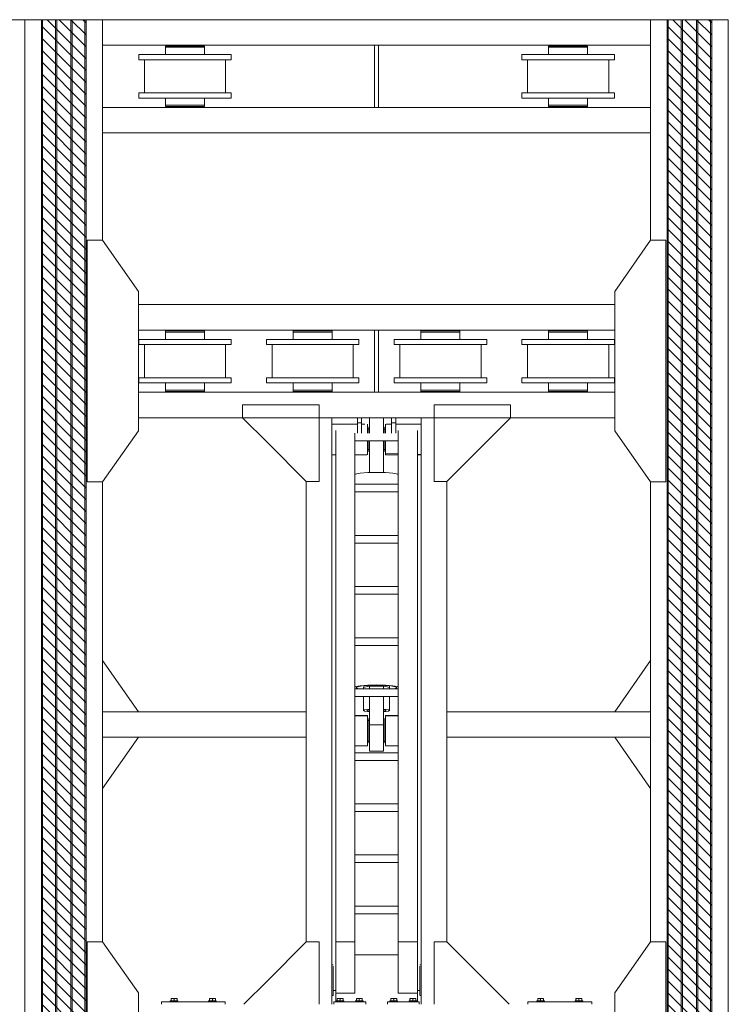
# Model space of a CAD drawing. Header units: millimetres. Extents: x 11264 to 19674, y -752784 to -746844.
# Tile 54 of 56: x 18666 to 19094, y -748129 to -747536. Entities that reach past the tile are written whole.
import ezdxf
from ezdxf.enums import TextEntityAlignment as Align

# ---------------------------------------------------------------- set-up
doc = ezdxf.new("R2010")
doc.units = ezdxf.units.MM
doc.header["$MEASUREMENT"] = 0
doc.linetypes.add('DGN Style 1', pattern=[238.072395, 0.396127, -237.676268])
doc.linetypes.add('DGN Style 6', pattern=[753.433768, 0.396127, -158.450845, 277.288979, -158.450845, 0.396127, -158.450845])
for name, color, linetype, lineweight in [('Main Cradle', 7, 'Continuous', 0), ('Main Cradle Blocks', 7, 'Continuous', 0), ('Main Cradle Hydraulic Arm Support', 7, 'Continuous', 0)]:
    doc.layers.add(name, color=color, linetype=linetype, lineweight=lineweight)
doc.styles.add('Style-ENGINEERING', font='ENGINEERING.shx')
doc.styles.add('Style-ENGINEERING_0', font='ENGINEERING.shx')
doc.dimstyles.new('MetricMM', dxfattribs={"dimtxt": 3, "dimasz": 3, "dimexe": 1.5, "dimexo": 1.5, "dimgap": 1.5, "dimtad": 1, "dimdec": 0, "dimzin": 7, "dimtxsty": 'Style-ENGINEERING_0', "dimcen": 0.09, "dimclrd": 1, "dimclre": 1, "dimclrt": 7, "dimadec": 0, "dimazin": 3, "dimtfac": 1, "dimtdec": 0, "dimtofl": 0, "dimtmove": 0, "dimatfit": 3, "dimfxl": 1, "dimtzin": 7, "dimlwd": -1, "dimlwe": 0, "dimarcsym": 0})

# ---------------------------------------------------------------- blocks, each defined once
blk = doc.blocks.new('*D92')
at = {"color": 1, "linetype": 'Continuous', "lineweight": 0, "transparency": 16777216}
for p, q in [((3637.57, 2278.47), (3718.44, 2278.47)), ((3637.57, 1021.15), (3718.44, 1021.15))]:
    blk.add_line(p, q, dxfattribs=at)
at = {"color": 1, "linetype": 'Continuous', "transparency": 16777216}
blk.add_line((3710.94, 1021.15), (3710.94, 2278.47), dxfattribs=at)
at = {"color": 1, "linetype": 'Continuous', "lineweight": 0, "transparency": 16777216, "extrusion": (0, 0, -1)}
blk.add_solid([(-3704.69, 2253.47), (-3710.94, 2278.47), (-3717.19, 2253.47)], dxfattribs=at)
at = {"color": 1, "linetype": 'Continuous', "lineweight": 0, "transparency": 16777216}
blk.add_solid([(3717.19, 1046.15), (3710.94, 1021.15), (3704.69, 1046.15)], dxfattribs=at)
at = {"layer": 'Defpoints', "color": 7, "linetype": 'Continuous', "lineweight": 0, "transparency": 16777216}
for p in [(3625.07, 2278.47), (3710.94, 2278.47), (3710.94, 1649.81), (3625.07, 1021.15)]:
    blk.add_point(p, dxfattribs=at)
at = {"color": 7, "linetype": 'Continuous', "lineweight": 0, "transparency": 16777216, "style": 'Style-ENGINEERING'}
blk.add_text('8 160', height=25, rotation=90, dxfattribs=at).set_placement((3685.94, 1596.96), align=Align.MIDDLE_LEFT)
blk = doc.blocks.new('*U104')
at = {"layer": 'Main Cradle', "color": 7, "linetype": 'Continuous', "lineweight": 0}
for p, q in [((-74.9, 1122.6), (-174.9, 1122.6)), ((59.1, 1122.6), (-58.9, 1122.6)), ((175.1, 1122.6), (75.1, 1122.6)), ((-932.6, -28), (-1072.5, 172)), ((932.6, -28), (1072.6, 172)), ((-1072.6, -328), (-932.6, -128)), ((1072.6, -328), (932.6, -128))]:
    blk.add_line(p, q, dxfattribs=at)
at = {"layer": 'Main Cradle Hydraulic Arm Support', "color": 7, "linetype": 'Continuous', "lineweight": 0, "ltscale": 0.154083}
for p, q in [((525.1, 1172.6), (427.5, 1172.6)), ((427.5, -1081), (519.1, -1172.6))]:
    blk.add_line(p, q, dxfattribs=at)
at = {"layer": 'Main Cradle Hydraulic Arm Support', "color": 7, "linetype": 'Continuous', "lineweight": 0}
for p, q in [((-174.9, -1172.6), (-174.9, 1122.6)), ((-74.9, 1102.6), (-74.9, 1122.6)), ((-58.9, 1122.6), (-74.9, 1122.6)), ((-58.9, 1122.6), (-58.9, 1102.6)), ((59.1, 1122.6), (59.1, 1102.6)), ((59.1, 1122.6), (75.1, 1122.6)), ((75.1, 1102.6), (75.1, 1122.6)), ((175.1, -1172.6), (175.1, 1122.6)), ((-74.9, 1097.6), (-174.9, 1097.6)), ((-74.9, 1061.9), (-74.9, 1102.6)), ((-74.9, 1102.6), (-58.9, 1102.6)), ((-58.9, 1102.6), (-58.9, 1061.9)), ((-37.7, 1097.6), (-58.9, 1097.6)), ((-35, 1097.6), (-35.5, 1097.6)), ((-35, 1097.6), (-35, 1093.1)), ((-27.5, 1085), (-30, 1085)), ((30, 1085), (27.5, 1085)), ((35, 1093.1), (35, 1097.6)), ((35, 1097.6), (35.9, 1097.6)), ((45.8, 1097.6), (59.1, 1097.6)), ((75.1, 1102.6), (59.1, 1102.6)), ((59.1, 1102.6), (59.1, 1061.9)), ((75.1, 1061.9), (75.1, 1102.6)), ((75.1, 1097.6), (175.1, 1097.6)), ((-160, -927.7), (-160, 1072.6)), ((-85, -927.7), (-85, 1072.6)), ((-30, 1077.6), (-35, 1077.6)), ((-35, 1077.6), (-30, 1077.6)), ((35, 1077.6), (30, 1077.6)), ((30, 1077.6), (35, 1077.6)), ((30, 1077.6), (35, 1077.6)), ((85.1, 1031.9), (85.1, 1061.9)), ((160.1, -927.7), (160.1, 1072.6)), ((85.1, 1031.9), (-85, 1031.9)), ((85.1, 1031.9), (85.1, -927.7)), ((-160, 979), (-174.9, 978.6)), ((-174.9, 977.6), (-160, 977.6)), ((-160, 982.2), (-160, 982.2)), ((-35, 997.7), (-30, 997.7)), ((-30, 997.7), (-35, 997.7)), ((-30, 997.7), (-35, 997.7)), ((-35, 997.7), (-30, 997.7)), ((-35, 997.6), (-30, 997.6)), ((-27.5, 990.3), (-30, 990.3)), ((30, 990.3), (27.5, 990.3)), ((30, 997.7), (35, 997.7)), ((35, 997.7), (30, 997.7)), ((30, 997.7), (35, 997.7)), ((30, 997.6), (35, 997.6)), ((85.1, 977.6), (37.6, 977.6)), ((160.1, 982.2), (160.1, 982.2)), ((175.1, 977.6), (160.1, 977.6)), ((27.5, 908.6), (-27.5, 908.6)), ((83.2, 901.9), (85.1, 900.7)), ((-274.9, 872.6), (-274.9, -28)), ((85.1, 861.9), (-85, 861.9)), ((275.1, 872.6), (275.1, -28)), ((-85, 831.9), (85.1, 831.9)), ((-85, 661.9), (85.1, 661.9)), ((85.1, 631.9), (-85, 631.9)), ((-85, 461.9), (85.1, 461.9)), ((85.1, 431.9), (-85, 431.9)), ((-85, 261.9), (85.1, 261.9)), ((85.1, 231.9), (-85, 231.9)), ((-85, 61.9), (85.1, 61.9)), ((-51, 66.4), (-51, 61.9)), ((-50, 73.8), (-50, 67)), ((-27.5, 72.6), (-27.5, 61.9)), ((-27.5, 72.6), (27.5, 72.6)), ((27.5, 61.9), (27.5, 72.6)), ((50, 67), (50, 73.8)), ((51, 61.9), (51, 66.4)), ((80, 66.4), (80, 66.4)), ((85.1, 31.9), (-85, 31.9)), ((-51, 31.9), (-51, -23)), ((-27.5, 31.9), (-27.5, -78.9)), ((27.5, -78.9), (27.5, 31.9)), ((51, -23), (51, 31.9)), ((-1072.6, -28), (-274.9, -28)), ((-274.9, -28), (-274.9, -128)), ((427.5, -28), (275.1, -28)), ((275.1, -28), (275.1, -128)), ((1072.6, -28), (427.5, -28)), ((-85, -42.8), (-34.9, -42.9)), ((-34.9, -44.4), (-35, -44.4)), ((-34.9, -42.9), (-34.9, -44.4)), ((-30, -54.7), (-27.5, -54.7)), ((27.5, -54.7), (30, -54.7)), ((30, -62.4), (35, -62.4)), ((35, -42.9), (85.1, -42.9)), ((27.5, -78.9), (-27.5, -78.9)), ((27.5, -109.6), (27.5, -78.9)), ((-1072.6, -128), (-274.9, -128)), ((-274.9, -128), (-274.9, -928.6)), ((-274.9, -128), (-274.9, -128)), ((-30, -142.4), (-34.9, -142.4)), ((-27.5, -150), (-30, -150)), ((30, -150), (27.5, -150)), ((35, -142.4), (30, -142.4)), ((427.5, -128), (275.1, -128)), ((275.1, -128), (275.1, -928.6)), ((275.1, -128), (275.1, -128)), ((1072.6, -128), (427.5, -128)), ((-85, -188.1), (85.1, -188.1)), ((85.1, -218.1), (-85, -218.1)), ((-85, -388.1), (85.1, -388.1)), ((85.1, -418.1), (-85, -418.1)), ((-85, -588.1), (85.1, -588.1)), ((85.1, -618.1), (-85, -618.1)), ((-85, -788.1), (85.1, -788.1)), ((85.1, -818.1), (-85, -818.1)), ((-160, -874.9), (-160, -874.9)), ((160.1, -874.9), (160.1, -874.9)), ((-160, -1128.8), (-160, -927.7)), ((-160, -927.7), (-85, -927.7)), ((-85, -1128.8), (-85, -927.7)), ((85.1, -927.7), (85.1, -1128.8)), ((160.1, -927.7), (85.1, -927.7)), ((160.1, -927.7), (160.1, -1128.8)), ((-85, -978.8), (85.1, -978.8)), ((-174.9, -1018.8), (-170.7, -1018.8)), ((-170.7, -1018.8), (-169.7, -1018.8)), ((-169.7, -1018.8), (-169.6, -1018.8)), ((169.7, -1018.8), (169.8, -1018.8)), ((169.8, -1018.8), (170.8, -1018.8)), ((170.8, -1018.8), (175.1, -1018.8)), ((160.1, -1040.5), (160.1, -1078.8)), ((160.1, -1106.4), (160.1, -1106.4)), ((-170.1, -1138.8), (-174.9, -1138.8)), ((-160, -1118.6), (-169.6, -1118.6)), ((-160, -1118.6), (-169.6, -1118.6)), ((-169.6, -1118.8), (-160, -1118.8)), ((-160, -1128.8), (-85, -1128.8)), ((85.1, -1128.8), (160.1, -1128.8)), ((169.7, -1118.7), (160.1, -1118.7)), ((160.1, -1118.8), (169.7, -1118.8)), ((175.1, -1138.8), (170.2, -1138.8))]:
    blk.add_line(p, q, dxfattribs=at)
at = {"layer": 'Main Cradle Hydraulic Arm Support', "color": 7, "linetype": 'Continuous', "lineweight": 0, "ltscale": 0.154083, "extrusion": (0, 0, -1), "flags": 128}
for points in [[(524.9, 1172.6), (224.9, 1172.6), (224.9, 872.6), (274.9, 872.6), (524.9, 1122.6), (524.9, 1172.6)], [(-427.5, 1172.6), (-225.1, 1172.6), (-225.1, 872.6), (-275.1, 872.6), (-427.5, 1025.1)], [(-427.5, 1025.1), (-525.1, 1122.6), (-525.1, 1172.6)], [(224.9, -1172.6), (224.9, -928.6), (274.9, -928.6), (518.9, -1172.6)], [(-225.1, -1172.6), (-225.1, -928.6), (-275.1, -928.6), (-427.5, -1081)]]:
    blk.add_lwpolyline(points, dxfattribs=at)
at = {"layer": 'Main Cradle Hydraulic Arm Support', "color": 7, "linetype": 'Continuous', "lineweight": 0, "extrusion": (0, 0, -1), "flags": 128}
for points in [[(27.5, 1122.6), (27.5, 1108.5), (27.5, 1081.9), (27.5, 1061.9)], [(-27.5, 1122.6), (-27.5, 1108.5), (-27.5, 1081.9), (-27.5, 1061.9)], [(35, 1093.1), (35, 1080.1), (35, 1061.9)], [(30, 1061.9), (30, 1062.9), (30, 1076.6), (30, 1084.4), (30, 1085), (30, 1085)], [(-30, 1061.9), (-30, 1062.9), (-30, 1076.6), (-30, 1084.4), (-30, 1085), (-30, 1085)], [(-35, 1061.9), (-35, 1080.1), (-35, 1093.1)], [(-75.1, 1097.6), (-75.1, 1097.6), (-75.1, 1097.6)], [(35, 1031.9), (35, 1014.7), (35, 995.2), (35, 982.2), (85, 980.9)], [(30, 990.3), (30, 996.8), (30, 1009.6), (30, 1026.6), (30, 1031.9)], [(27.5, 1031.9), (27.5, 908.6), (27.5, 908)], [(-27.5, 1031.9), (-27.5, 908.6), (-27.5, 908)], [(-30, 990.3), (-30, 996.8), (-30, 1009.6), (-30, 1026.6), (-30, 1031.9)], [(-35.6, 977.6), (-35, 977.6), (-35, 982.2), (-35, 995.2), (-35, 1014.7), (-35, 1031.9)], [(85, 977.6), (35, 977.6), (35, 982.2), (85, 980.9)], [(-83.2, 901.9), (-63.7, 905.4), (-34.5, 907.8), (0, 908.6), (34.4, 907.8), (63.6, 905.4), (83.1, 901.9), (85, 900.7)], [(27.5, 908), (0, 908.6), (-27.5, 908)], [(-85.1, 69.5), (-83.2, 70.6), (-63.7, 74.1), (-34.5, 76.5), (0, 77.3), (34.4, 76.5), (63.6, 74.1), (83.1, 70.6), (85, 69.5)], [(85, 63.4), (83.1, 62.2), (81.4, 61.9)], [(-80, 66.4), (-74, 70.1), (-56.6, 73.3), (-30.7, 75.4), (0, 76.1), (30.6, 75.4), (56.5, 73.3), (73.9, 70.1), (80, 66.4), (80, 66.4)], [(80, 66.4), (73.9, 62.7), (69.6, 61.9)], [(27.5, 71.5), (36, 70.8), (47.1, 68.8), (51, 66.4), (51, 66.4)], [(-51, 66.4), (-47.2, 68.8), (-36.1, 70.8), (-27.5, 71.5)], [(-69.7, 61.9), (-74, 62.7), (-80, 66.4)], [(-81.5, 61.9), (-83.2, 62.2), (-85.1, 63.4)], [(274.9, -28.4), (274.9, -28), (274.9, -28)], [(27.5, -17.9), (36, -18.6), (47.1, -20.6), (51, -23), (47.1, -25.3), (36, -27.3), (27.5, -28)], [(38, -23), (35.1, -21.2), (27.5, -19.8)], [(27.5, -26.1), (35.1, -24.7), (38, -23)], [(-51, -23), (-47.2, -20.6), (-36.1, -18.6), (-27.5, -17.9)], [(-27.5, -19.8), (-35.2, -21.2), (-38, -23), (-35.2, -24.7), (-27.5, -26.1)], [(-27.5, -28), (-36.1, -27.3), (-47.2, -25.3), (-51, -23)], [(-275.1, -28), (-275.1, -28), (-275.1, -28.4)], [(85, -43.4), (34.9, -44.4), (34.9, -50.4), (34.9, -54.7), (34.9, -72.3), (34.9, -94.4), (34.9, -117.8), (34.9, -138.8), (34.9, -154.3), (34.9, -161.8), (85, -161.9)], [(30, -150), (30, -144.3), (30, -132.1), (30, -115.4), (30, -96.8), (30, -78.9), (30, -64.7), (30, -56.2), (30, -54.7)], [(-30, -150), (-30, -144.3), (-30, -132.1), (-30, -115.4), (-30, -96.8), (-30, -78.9), (-30, -64.7), (-30, -56.2), (-30, -54.7)], [(-35.1, -44.4), (-35, -44.4), (-35, -42.9)], [(-85.1, -161.8), (-35, -161.8), (-35, -154.3), (-35, -138.8), (-35, -117.8), (-35, -94.4), (-35, -72.3), (-35, -54.7), (-35, -44.4), (-85.1, -43.4)], [(-27.5, -109.6), (-27.5, -139.2), (-27.5, -163.3), (-27.5, -178.4), (-27.5, -182.2), (27.5, -182.2), (27.5, -178.4), (27.5, -163.3), (27.5, -139.2), (27.5, -109.6), (27.5, -78.9)], [(169.6, -1023.3), (169.6, -1036.3), (169.6, -1055.8), (169.6, -1078.8), (169.6, -1101.7), (169.6, -1121.2), (169.6, -1134.2), (169.6, -1138.8), (169.7, -1138.8)], [(-169.8, -1138.8), (-169.7, -1138.8), (-169.7, -1134.2), (-169.7, -1121.2), (-169.7, -1101.7), (-169.7, -1078.8), (-169.7, -1055.8), (-169.7, -1036.3), (-169.7, -1023.3)], [(160, -1162.6), (160, -1149.5), (160, -1128.8)], [(-160.1, -1128.8), (-160.1, -1149.5), (-160.1, -1162.6)]]:
    blk.add_lwpolyline(points, dxfattribs=at)
blk = doc.blocks.new('*U58')
at = {"linetype": 'DGN Style 6', "lineweight": 0}
h = blk.add_hatch(dxfattribs=at)
h.set_pattern_fill('HATCH', color=5, style=0, pattern_type=2)
h.set_pattern_definition([(135, (3188.25, 1050.6825), (3.595457, 3.595457), [])])
h.paths.add_polyline_path([(3210.6, 1021.15), (3210.6, 2278.47), (3237.56, 2278.47), (3237.56, 1021.15)])
h = blk.add_hatch(dxfattribs=at)
h.set_pattern_fill('HATCH', color=5, style=0, pattern_type=2)
h.set_pattern_definition([(135, (3565.7536, 1050.6825), (3.595457, 3.595457), [])])
h.paths.add_polyline_path([(3588.1, 1021.15), (3588.1, 2278.47), (3615.07, 2278.47), (3615.07, 1021.15)])
at = {"color": 5, "linetype": 'Continuous', "lineweight": 0, "flags": 128}
for points in [[(3210.6, 1021.15), (3210.6, 2278.47), (3237.56, 2278.47), (3237.56, 1021.15), (3210.6, 1021.15)], [(3588.1, 1021.15), (3588.1, 2278.47), (3615.07, 2278.47), (3615.07, 1021.15), (3588.1, 1021.15)]]:
    blk.add_lwpolyline(points, close=True, dxfattribs=at)
at = {"layer": 'Main Cradle', "color": 7, "linetype": 'Continuous', "lineweight": 0}
for p, q in [((3185.19, 2278.47), (3200.6, 2278.47)), ((3210.6, 2278.47), (3200.6, 2278.47)), ((3200.6, 2278.47), (3200.6, 1021.15)), ((3210.6, 2278.47), (3210.6, 1021.15)), ((3210.6, 2278.47), (3211.31, 2278.47)), ((3211.31, 2278.47), (3211.31, 1021.15)), ((3219.07, 2278.47), (3211.31, 2278.47)), ((3219.07, 2278.47), (3219.07, 1021.15)), ((3219.07, 2278.47), (3219.84, 2278.47)), ((3219.84, 2278.47), (3219.84, 1021.15)), ((3228.32, 2278.47), (3219.84, 2278.47)), ((3228.32, 2278.47), (3228.32, 1021.15)), ((3228.32, 2278.47), (3229.09, 2278.47)), ((3229.09, 2278.47), (3229.09, 1021.15)), ((3236.85, 2278.47), (3229.09, 2278.47)), ((3236.85, 2278.47), (3236.85, 1021.15)), ((3236.85, 2278.47), (3237.56, 2278.47)), ((3237.56, 2278.47), (3237.56, 1021.15)), ((3247.56, 2278.47), (3237.56, 2278.47)), ((3247.56, 2278.47), (3247.56, 2145.46)), ((3578.1, 2278.47), (3247.56, 2278.47)), ((3578.1, 2278.47), (3578.1, 2145.46)), ((3578.1, 2278.47), (3588.1, 2278.47)), ((3588.1, 2278.47), (3588.1, 1021.15)), ((3588.81, 2278.47), (3588.1, 2278.47)), ((3588.81, 2278.47), (3588.81, 1021.15)), ((3588.81, 2278.47), (3596.58, 2278.47)), ((3596.58, 2278.47), (3596.58, 1021.15)), ((3597.35, 2278.47), (3596.58, 2278.47)), ((3597.35, 2278.47), (3597.35, 1021.15)), ((3597.35, 2278.47), (3605.82, 2278.47)), ((3605.82, 2278.47), (3605.82, 1021.15)), ((3606.59, 2278.47), (3605.82, 2278.47)), ((3606.59, 2278.47), (3606.59, 1021.15)), ((3606.59, 2278.47), (3614.36, 2278.47)), ((3614.36, 2278.47), (3614.36, 1021.15)), ((3615.07, 2278.47), (3614.36, 2278.47)), ((3615.07, 2278.47), (3615.07, 1021.15)), ((3615.07, 2278.47), (3625.07, 2278.47)), ((3625.07, 2278.47), (3625.07, 1021.15)), ((3411.6, 2263.06), (3247.56, 2263.06)), ((3309.01, 2262.6), (3285.53, 2262.6)), ((3291.11, 2262.6), (3285.53, 2262.6)), ((3285.53, 2262.6), (3285.53, 2261.83)), ((3309.01, 2261.83), (3285.53, 2261.83)), ((3309.01, 2261.83), (3285.53, 2261.83)), ((3285.53, 2261.83), (3285.53, 2257.44)), ((3291.11, 2263.06), (3291.11, 2262.6)), ((3291.11, 2262.6), (3291.11, 2262.6)), ((3291.11, 2262.6), (3303.43, 2262.6)), ((3303.43, 2262.6), (3303.43, 2263.06)), ((3309.01, 2262.6), (3303.43, 2262.6)), ((3309.01, 2261.83), (3309.01, 2262.6)), ((3309.01, 2261.83), (3309.01, 2261.83)), ((3309.01, 2257.44), (3309.01, 2261.83)), ((3578.1, 2263.06), (3414.07, 2263.06)), ((3540.14, 2262.6), (3516.65, 2262.6)), ((3522.23, 2262.6), (3516.65, 2262.6)), ((3516.65, 2262.6), (3516.65, 2261.83)), ((3540.14, 2261.83), (3516.65, 2261.83)), ((3540.14, 2261.83), (3516.65, 2261.83)), ((3516.65, 2261.83), (3516.65, 2257.44)), ((3522.23, 2263.06), (3522.23, 2262.6)), ((3522.23, 2262.6), (3522.23, 2262.6)), ((3522.23, 2262.6), (3534.56, 2262.6)), ((3534.56, 2262.6), (3534.56, 2263.06)), ((3540.14, 2262.6), (3534.56, 2262.6)), ((3540.14, 2261.83), (3540.14, 2262.6)), ((3540.14, 2261.83), (3540.14, 2261.83)), ((3540.14, 2257.44), (3540.14, 2261.83)), ((3285.53, 2257.44), (3269.35, 2257.44)), ((3269.35, 2257.44), (3269.35, 2254.36)), ((3325.19, 2257.44), (3269.35, 2257.44)), ((3285.53, 2257.44), (3285.53, 2257.44)), ((3285.53, 2257.44), (3309.01, 2257.44)), ((3325.19, 2257.44), (3309.01, 2257.44)), ((3325.19, 2254.36), (3325.19, 2257.44)), ((3516.65, 2257.44), (3500.48, 2257.44)), ((3500.48, 2257.44), (3500.48, 2254.36)), ((3556.32, 2257.44), (3500.48, 2257.44)), ((3516.65, 2257.44), (3516.65, 2257.44)), ((3516.65, 2257.44), (3540.14, 2257.44)), ((3556.32, 2257.44), (3540.14, 2257.44)), ((3556.32, 2254.36), (3556.32, 2257.44)), ((3325.19, 2254.36), (3269.35, 2254.36)), ((3285.53, 2254.36), (3272.77, 2254.36)), ((3272.77, 2254.36), (3272.77, 2234.33)), ((3321.77, 2254.36), (3272.77, 2254.36)), ((3277.39, 2254.36), (3285.53, 2254.36)), ((3277.39, 2254.36), (3317.15, 2254.36)), ((3321.77, 2254.36), (3309.01, 2254.36)), ((3309.01, 2254.36), (3317.15, 2254.36)), ((3321.77, 2234.33), (3321.77, 2254.36)), ((3556.32, 2254.36), (3500.48, 2254.36)), ((3516.65, 2254.36), (3503.9, 2254.36)), ((3503.9, 2254.36), (3503.9, 2234.33)), ((3552.9, 2254.36), (3503.9, 2254.36)), ((3508.52, 2254.36), (3516.65, 2254.36)), ((3508.52, 2254.36), (3548.27, 2254.36)), ((3552.9, 2254.36), (3540.14, 2254.36)), ((3540.14, 2254.36), (3548.27, 2254.36)), ((3552.9, 2234.33), (3552.9, 2254.36)), ((3272.77, 2234.33), (3269.35, 2234.33)), ((3269.35, 2234.33), (3269.35, 2231.24)), ((3325.19, 2234.33), (3269.35, 2234.33)), ((3325.19, 2234.33), (3321.77, 2234.33)), ((3325.19, 2231.24), (3325.19, 2234.33)), ((3503.9, 2234.33), (3500.48, 2234.33)), ((3500.48, 2234.33), (3500.48, 2231.24)), ((3556.32, 2234.33), (3500.48, 2234.33)), ((3556.32, 2234.33), (3552.9, 2234.33)), ((3556.32, 2231.24), (3556.32, 2234.33)), ((3325.19, 2231.24), (3269.35, 2231.24)), ((3285.53, 2231.24), (3285.53, 2226.85)), ((3309.01, 2226.85), (3285.53, 2226.85)), ((3285.53, 2226.85), (3285.53, 2226.85)), ((3285.53, 2226.85), (3285.53, 2226.08)), ((3309.01, 2226.85), (3285.53, 2226.85)), ((3309.01, 2226.08), (3285.53, 2226.08)), ((3291.11, 2226.08), (3291.11, 2225.62)), ((3303.43, 2225.62), (3303.43, 2226.08)), ((3304.59, 2226.85), (3304.59, 2226.85)), ((3309.01, 2226.85), (3309.01, 2231.24)), ((3309.01, 2226.08), (3309.01, 2226.85)), ((3556.32, 2231.24), (3500.48, 2231.24)), ((3516.65, 2231.24), (3516.65, 2226.85)), ((3540.14, 2226.85), (3516.65, 2226.85)), ((3516.65, 2226.85), (3516.65, 2226.85)), ((3516.65, 2226.85), (3516.65, 2226.08)), ((3540.14, 2226.85), (3516.65, 2226.85)), ((3540.14, 2226.08), (3516.65, 2226.08)), ((3522.23, 2226.08), (3522.23, 2225.62)), ((3534.56, 2225.62), (3534.56, 2226.08)), ((3535.72, 2226.85), (3535.72, 2226.85)), ((3540.14, 2226.85), (3540.14, 2231.24)), ((3540.14, 2226.08), (3540.14, 2226.85)), ((3411.6, 2225.62), (3247.56, 2225.62)), ((3578.1, 2225.62), (3414.07, 2225.62)), ((3578.1, 2210.21), (3247.56, 2210.21)), ((3556.53, 2106.79), (3269.14, 2106.79)), ((3411.6, 2091.38), (3269.14, 2091.38)), ((3309.01, 2090.91), (3285.53, 2090.91)), ((3291.11, 2090.91), (3285.53, 2090.91)), ((3285.53, 2090.91), (3285.53, 2090.14)), ((3309.01, 2090.14), (3285.53, 2090.14)), ((3309.01, 2090.14), (3285.53, 2090.14)), ((3285.53, 2090.14), (3285.53, 2085.75)), ((3291.11, 2091.38), (3291.11, 2090.91)), ((3291.11, 2090.91), (3291.11, 2090.91)), ((3291.11, 2090.91), (3303.43, 2090.91)), ((3303.43, 2090.91), (3303.43, 2091.38)), ((3309.01, 2090.91), (3303.43, 2090.91)), ((3309.01, 2090.14), (3309.01, 2090.91)), ((3309.01, 2090.14), (3309.01, 2090.14)), ((3309.01, 2085.75), (3309.01, 2090.14)), ((3386.05, 2090.91), (3362.57, 2090.91)), ((3368.15, 2090.91), (3362.57, 2090.91)), ((3362.57, 2090.91), (3362.57, 2090.14)), ((3386.05, 2090.14), (3362.57, 2090.14)), ((3386.05, 2090.14), (3362.57, 2090.14)), ((3362.57, 2090.14), (3362.57, 2085.75)), ((3368.15, 2091.38), (3368.15, 2090.91)), ((3368.15, 2090.91), (3368.15, 2090.91)), ((3368.15, 2090.91), (3380.48, 2090.91)), ((3380.48, 2090.91), (3380.48, 2091.38)), ((3386.05, 2090.91), (3380.48, 2090.91)), ((3386.05, 2090.14), (3386.05, 2090.91)), ((3386.05, 2090.14), (3386.05, 2090.14)), ((3386.05, 2085.75), (3386.05, 2090.14)), ((3556.53, 2091.38), (3414.07, 2091.38)), ((3463.1, 2090.91), (3439.61, 2090.91)), ((3445.19, 2090.91), (3439.61, 2090.91)), ((3439.61, 2090.91), (3439.61, 2090.14)), ((3463.1, 2090.14), (3439.61, 2090.14)), ((3463.1, 2090.14), (3439.61, 2090.14)), ((3439.61, 2090.14), (3439.61, 2085.75)), ((3445.19, 2091.38), (3445.19, 2090.91)), ((3445.19, 2090.91), (3445.19, 2090.91)), ((3445.19, 2090.91), (3457.52, 2090.91)), ((3457.52, 2090.91), (3457.52, 2091.38)), ((3463.1, 2090.91), (3457.52, 2090.91)), ((3463.1, 2090.14), (3463.1, 2090.91)), ((3463.1, 2090.14), (3463.1, 2090.14)), ((3463.1, 2085.75), (3463.1, 2090.14)), ((3540.14, 2090.91), (3516.65, 2090.91)), ((3522.23, 2090.91), (3516.65, 2090.91)), ((3516.65, 2090.91), (3516.65, 2090.14)), ((3540.14, 2090.14), (3516.65, 2090.14)), ((3540.14, 2090.14), (3516.65, 2090.14)), ((3516.65, 2090.14), (3516.65, 2085.75)), ((3522.23, 2091.38), (3522.23, 2090.91)), ((3522.23, 2090.91), (3522.23, 2090.91)), ((3522.23, 2090.91), (3534.56, 2090.91)), ((3534.56, 2090.91), (3534.56, 2091.38)), ((3540.14, 2090.91), (3534.56, 2090.91)), ((3540.14, 2090.14), (3540.14, 2090.91)), ((3540.14, 2090.14), (3540.14, 2090.14)), ((3540.14, 2085.75), (3540.14, 2090.14)), ((3285.53, 2085.75), (3269.35, 2085.75)), ((3269.35, 2085.75), (3269.35, 2082.67)), ((3325.19, 2085.75), (3269.35, 2085.75)), ((3285.53, 2085.75), (3285.53, 2085.75)), ((3285.53, 2085.75), (3309.01, 2085.75)), ((3325.19, 2085.75), (3309.01, 2085.75)), ((3325.19, 2082.67), (3325.19, 2085.75)), ((3362.57, 2085.75), (3346.39, 2085.75)), ((3346.39, 2085.75), (3346.39, 2082.67)), ((3402.23, 2085.75), (3346.39, 2085.75)), ((3362.57, 2085.75), (3362.57, 2085.75)), ((3362.57, 2085.75), (3386.05, 2085.75)), ((3402.23, 2085.75), (3386.05, 2085.75)), ((3402.23, 2082.67), (3402.23, 2085.75)), ((3439.61, 2085.75), (3423.43, 2085.75)), ((3423.43, 2085.75), (3423.43, 2082.67)), ((3479.27, 2085.75), (3423.43, 2085.75)), ((3439.61, 2085.75), (3439.61, 2085.75)), ((3439.61, 2085.75), (3463.1, 2085.75)), ((3479.27, 2085.75), (3463.1, 2085.75)), ((3479.27, 2082.67), (3479.27, 2085.75)), ((3516.65, 2085.75), (3500.48, 2085.75)), ((3500.48, 2085.75), (3500.48, 2082.67)), ((3556.32, 2085.75), (3500.48, 2085.75)), ((3516.65, 2085.75), (3516.65, 2085.75)), ((3516.65, 2085.75), (3540.14, 2085.75)), ((3556.32, 2085.75), (3540.14, 2085.75)), ((3556.32, 2082.67), (3556.32, 2085.75)), ((3325.19, 2082.67), (3269.35, 2082.67)), ((3285.53, 2082.67), (3272.77, 2082.67)), ((3272.77, 2082.67), (3272.77, 2062.64)), ((3321.77, 2082.67), (3272.77, 2082.67)), ((3277.39, 2082.67), (3285.53, 2082.67)), ((3277.39, 2082.67), (3317.15, 2082.67)), ((3321.77, 2082.67), (3309.01, 2082.67)), ((3309.01, 2082.67), (3317.15, 2082.67)), ((3321.77, 2062.64), (3321.77, 2082.67)), ((3402.23, 2082.67), (3346.39, 2082.67)), ((3362.57, 2082.67), (3349.81, 2082.67)), ((3349.81, 2082.67), (3349.81, 2062.64)), ((3398.81, 2082.67), (3349.81, 2082.67)), ((3354.44, 2082.67), (3362.57, 2082.67)), ((3354.44, 2082.67), (3394.19, 2082.67)), ((3398.81, 2082.67), (3386.05, 2082.67)), ((3386.05, 2082.67), (3394.19, 2082.67)), ((3398.81, 2062.64), (3398.81, 2082.67)), ((3479.27, 2082.67), (3423.43, 2082.67)), ((3439.61, 2082.67), (3426.86, 2082.67)), ((3426.86, 2082.67), (3426.86, 2062.64)), ((3475.85, 2082.67), (3426.86, 2082.67)), ((3431.48, 2082.67), (3439.61, 2082.67)), ((3431.48, 2082.67), (3471.23, 2082.67)), ((3475.85, 2082.67), (3463.1, 2082.67)), ((3463.1, 2082.67), (3471.23, 2082.67)), ((3475.85, 2062.64), (3475.85, 2082.67)), ((3556.32, 2082.67), (3500.48, 2082.67)), ((3516.65, 2082.67), (3503.9, 2082.67)), ((3503.9, 2082.67), (3503.9, 2062.64)), ((3552.9, 2082.67), (3503.9, 2082.67)), ((3508.52, 2082.67), (3516.65, 2082.67)), ((3508.52, 2082.67), (3548.27, 2082.67)), ((3552.9, 2082.67), (3540.14, 2082.67)), ((3540.14, 2082.67), (3548.27, 2082.67)), ((3552.9, 2062.64), (3552.9, 2082.67)), ((3272.77, 2062.64), (3269.35, 2062.64)), ((3269.35, 2062.64), (3269.35, 2059.56)), ((3325.19, 2062.64), (3269.35, 2062.64)), ((3325.19, 2062.64), (3321.77, 2062.64)), ((3325.19, 2059.56), (3325.19, 2062.64)), ((3349.81, 2062.64), (3346.39, 2062.64)), ((3346.39, 2062.64), (3346.39, 2059.56)), ((3402.23, 2062.64), (3346.39, 2062.64)), ((3402.23, 2062.64), (3398.81, 2062.64)), ((3402.23, 2059.56), (3402.23, 2062.64)), ((3426.86, 2062.64), (3423.43, 2062.64)), ((3423.43, 2062.64), (3423.43, 2059.56)), ((3479.27, 2062.64), (3423.43, 2062.64)), ((3479.27, 2062.64), (3475.85, 2062.64)), ((3479.27, 2059.56), (3479.27, 2062.64)), ((3503.9, 2062.64), (3500.48, 2062.64)), ((3500.48, 2062.64), (3500.48, 2059.56)), ((3556.32, 2062.64), (3500.48, 2062.64)), ((3556.32, 2062.64), (3552.9, 2062.64)), ((3556.32, 2059.56), (3556.32, 2062.64)), ((3411.6, 2053.93), (3269.14, 2053.93)), ((3325.19, 2059.56), (3269.35, 2059.56)), ((3285.53, 2059.56), (3285.53, 2055.17)), ((3309.01, 2055.17), (3285.53, 2055.17)), ((3285.53, 2055.17), (3285.53, 2055.17)), ((3285.53, 2055.17), (3285.53, 2054.4)), ((3309.01, 2055.17), (3285.53, 2055.17)), ((3309.01, 2054.4), (3285.53, 2054.4)), ((3291.11, 2054.4), (3291.11, 2053.93)), ((3303.43, 2053.93), (3303.43, 2054.4)), ((3304.59, 2055.17), (3304.59, 2055.17)), ((3309.01, 2055.17), (3309.01, 2059.56)), ((3309.01, 2054.4), (3309.01, 2055.17)), ((3402.23, 2059.56), (3346.39, 2059.56)), ((3362.57, 2059.56), (3362.57, 2055.17)), ((3386.05, 2055.17), (3362.57, 2055.17)), ((3362.57, 2055.17), (3362.57, 2055.17)), ((3362.57, 2055.17), (3362.57, 2054.4)), ((3386.05, 2055.17), (3362.57, 2055.17)), ((3386.05, 2054.4), (3362.57, 2054.4)), ((3368.15, 2054.4), (3368.15, 2053.93)), ((3380.48, 2053.93), (3380.48, 2054.4)), ((3381.63, 2055.17), (3381.63, 2055.17)), ((3386.05, 2055.17), (3386.05, 2059.56)), ((3386.05, 2054.4), (3386.05, 2055.17)), ((3556.53, 2053.93), (3414.07, 2053.93)), ((3479.27, 2059.56), (3423.43, 2059.56)), ((3439.61, 2059.56), (3439.61, 2055.17)), ((3463.1, 2055.17), (3439.61, 2055.17)), ((3439.61, 2055.17), (3439.61, 2055.17)), ((3439.61, 2055.17), (3439.61, 2054.4)), ((3463.1, 2055.17), (3439.61, 2055.17)), ((3463.1, 2054.4), (3439.61, 2054.4)), ((3445.19, 2054.4), (3445.19, 2053.93)), ((3457.52, 2053.93), (3457.52, 2054.4)), ((3458.67, 2055.17), (3458.67, 2055.17)), ((3463.1, 2055.17), (3463.1, 2059.56)), ((3463.1, 2054.4), (3463.1, 2055.17)), ((3556.32, 2059.56), (3500.48, 2059.56)), ((3516.65, 2059.56), (3516.65, 2055.17)), ((3540.14, 2055.17), (3516.65, 2055.17)), ((3516.65, 2055.17), (3516.65, 2055.17)), ((3516.65, 2055.17), (3516.65, 2054.4)), ((3540.14, 2055.17), (3516.65, 2055.17)), ((3540.14, 2054.4), (3516.65, 2054.4)), ((3522.23, 2054.4), (3522.23, 2053.93)), ((3534.56, 2053.93), (3534.56, 2054.4)), ((3535.72, 2055.17), (3535.72, 2055.17)), ((3540.14, 2055.17), (3540.14, 2059.56)), ((3540.14, 2054.4), (3540.14, 2055.17)), ((3556.53, 2038.53), (3269.14, 2038.53)), ((3247.56, 1999.85), (3247.56, 1722.62)), ((3578.1, 1999.85), (3578.1, 1722.62))]:
    blk.add_line(p, q, dxfattribs=at)
at = {"layer": 'Main Cradle', "color": 7, "linetype": 'Continuous', "lineweight": 0, "ltscale": 0.154083, "flags": 128}
for points in [[(3414.07, 2263.06), (3411.6, 2263.06), (3411.6, 2225.62), (3414.07, 2225.62), (3414.07, 2263.06)], [(3414.07, 2091.38), (3411.6, 2091.38), (3411.6, 2053.93), (3414.07, 2053.93), (3414.07, 2091.38)]]:
    blk.add_lwpolyline(points, dxfattribs=at)
at = {"layer": 'Main Cradle', "color": 7, "linetype": 'Continuous', "lineweight": 0, "flags": 128}
for points in [[(3247.56, 1999.85), (3269.14, 2030.67), (3269.14, 2114.64), (3247.56, 2145.46), (3238.32, 2145.46), (3238.32, 1999.85), (3247.56, 1999.85)], [(3578.1, 1999.85), (3556.53, 2030.67), (3556.53, 2114.64), (3578.1, 2145.46), (3587.35, 2145.46), (3587.35, 1999.85), (3578.1, 1999.85)], [(3247.56, 1577.01), (3269.14, 1607.82), (3269.14, 1691.8), (3247.56, 1722.62), (3238.32, 1722.62), (3238.32, 1577.01), (3247.56, 1577.01)], [(3578.1, 1577.01), (3556.53, 1607.82), (3556.53, 1691.8), (3578.1, 1722.62), (3587.35, 1722.62), (3587.35, 1577.01), (3578.1, 1577.01)]]:
    blk.add_lwpolyline(points, dxfattribs=at)
at = {"layer": 'Main Cradle Blocks', "color": 7, "linetype": 'Continuous', "lineweight": 0}
for p, q in [((3321.54, 1686.41), (3283.02, 1686.41)), ((3283.02, 1684.87), (3283.02, 1686.41)), ((3288.41, 1686.87), (3288.41, 1686.41)), ((3288.41, 1686.87), (3293.03, 1686.87)), ((3288.41, 1686.41), (3293.03, 1686.41)), ((3288.94, 1688.41), (3289.83, 1688.41)), ((3288.94, 1686.87), (3288.94, 1688.13)), ((3289.83, 1688.41), (3291.62, 1688.41)), ((3290.72, 1686.87), (3290.72, 1688.13)), ((3291.62, 1688.41), (3292.51, 1688.41)), ((3292.51, 1686.87), (3292.51, 1688.13)), ((3293.03, 1686.41), (3293.03, 1686.87)), ((3311.52, 1686.87), (3311.52, 1686.41)), ((3316.15, 1686.87), (3311.52, 1686.87)), ((3316.15, 1686.41), (3311.52, 1686.41)), ((3312.94, 1688.41), (3312.05, 1688.41)), ((3312.05, 1686.87), (3312.05, 1688.13)), ((3314.73, 1688.41), (3312.94, 1688.41)), ((3313.84, 1686.87), (3313.84, 1688.13)), ((3315.62, 1688.41), (3314.73, 1688.41)), ((3315.62, 1686.87), (3315.62, 1688.13)), ((3316.15, 1686.41), (3316.15, 1686.87)), ((3321.54, 1684.87), (3321.54, 1686.41)), ((3387.02, 1684.87), (3387.02, 1686.41)), ((3406.29, 1686.41), (3387.02, 1686.41)), ((3388.57, 1686.87), (3388.57, 1686.41)), ((3388.57, 1686.87), (3393.19, 1686.87)), ((3388.57, 1686.41), (3393.19, 1686.41)), ((3389.09, 1688.41), (3389.98, 1688.41)), ((3389.09, 1686.87), (3389.09, 1688.13)), ((3389.98, 1688.41), (3391.77, 1688.41)), ((3390.88, 1686.87), (3390.88, 1688.13)), ((3391.77, 1688.41), (3392.66, 1688.41)), ((3392.66, 1686.87), (3392.66, 1688.13)), ((3393.19, 1686.41), (3393.19, 1686.87)), ((3400.12, 1686.87), (3400.12, 1686.41)), ((3404.74, 1686.87), (3400.12, 1686.87)), ((3404.74, 1686.41), (3400.12, 1686.41)), ((3401.54, 1688.41), (3400.65, 1688.41)), ((3400.65, 1686.87), (3400.65, 1688.13)), ((3403.33, 1688.41), (3401.54, 1688.41)), ((3402.43, 1686.87), (3402.43, 1688.13)), ((3404.22, 1688.41), (3403.33, 1688.41)), ((3404.22, 1686.87), (3404.22, 1688.13)), ((3404.74, 1686.41), (3404.74, 1686.87)), ((3406.29, 1684.87), (3406.29, 1686.41)), ((3419.38, 1684.87), (3419.38, 1686.41)), ((3419.38, 1686.41), (3438.64, 1686.41)), ((3420.92, 1686.87), (3420.92, 1686.41)), ((3420.92, 1686.87), (3425.55, 1686.87)), ((3420.92, 1686.41), (3425.55, 1686.41)), ((3421.45, 1688.41), (3422.34, 1688.41)), ((3421.45, 1686.87), (3421.45, 1688.13)), ((3422.34, 1688.41), (3424.13, 1688.41)), ((3423.23, 1686.87), (3423.23, 1688.13)), ((3424.13, 1688.41), (3425.02, 1688.41)), ((3425.02, 1686.87), (3425.02, 1688.13)), ((3425.55, 1686.41), (3425.55, 1686.87)), ((3432.48, 1686.87), (3432.48, 1686.41)), ((3437.1, 1686.87), (3432.48, 1686.87)), ((3437.1, 1686.41), (3432.48, 1686.41)), ((3433.9, 1688.41), (3433.01, 1688.41)), ((3433.01, 1686.87), (3433.01, 1688.13)), ((3435.68, 1688.41), (3433.9, 1688.41)), ((3434.79, 1686.87), (3434.79, 1688.13)), ((3436.58, 1688.41), (3435.68, 1688.41)), ((3436.58, 1686.87), (3436.58, 1688.13)), ((3437.1, 1686.41), (3437.1, 1686.87)), ((3438.64, 1684.87), (3438.64, 1686.41)), ((3504.13, 1684.87), (3504.13, 1686.41)), ((3504.13, 1686.41), (3542.65, 1686.41)), ((3509.52, 1686.87), (3509.52, 1686.41)), ((3509.52, 1686.87), (3514.14, 1686.87)), ((3509.52, 1686.41), (3514.14, 1686.41)), ((3510.05, 1688.41), (3510.94, 1688.41)), ((3510.05, 1686.87), (3510.05, 1688.13)), ((3510.94, 1688.41), (3512.72, 1688.41)), ((3511.83, 1686.87), (3511.83, 1688.13)), ((3512.72, 1688.41), (3513.62, 1688.41)), ((3513.62, 1686.87), (3513.62, 1688.13)), ((3514.14, 1686.41), (3514.14, 1686.87)), ((3532.63, 1686.87), (3532.63, 1686.41)), ((3537.26, 1686.87), (3532.63, 1686.87)), ((3537.26, 1686.41), (3532.63, 1686.41)), ((3534.05, 1688.41), (3533.16, 1688.41)), ((3533.16, 1686.87), (3533.16, 1688.13)), ((3535.84, 1688.41), (3534.05, 1688.41)), ((3534.94, 1686.87), (3534.94, 1688.13)), ((3536.73, 1688.41), (3535.84, 1688.41)), ((3536.73, 1686.87), (3536.73, 1688.13)), ((3537.26, 1686.41), (3537.26, 1686.87)), ((3542.65, 1684.87), (3542.65, 1686.41))]:
    blk.add_line(p, q, dxfattribs=at)
for points in [[(3288.94, 1688.13), (3289.21, 1688.29), (3289.52, 1688.41), (3289.83, 1688.41)], [(3290.72, 1688.13), (3291, 1688.29), (3291.3, 1688.41), (3291.62, 1688.41)], [(3313.84, 1688.13), (3313.56, 1688.29), (3313.26, 1688.41), (3312.94, 1688.41)], [(3315.62, 1688.13), (3315.34, 1688.29), (3315.04, 1688.41), (3314.73, 1688.41)], [(3389.09, 1688.13), (3389.37, 1688.29), (3389.67, 1688.41), (3389.98, 1688.41)], [(3390.88, 1688.13), (3391.15, 1688.29), (3391.46, 1688.41), (3391.77, 1688.41)], [(3402.43, 1688.13), (3402.16, 1688.29), (3401.85, 1688.41), (3401.54, 1688.41)], [(3404.22, 1688.13), (3403.94, 1688.29), (3403.64, 1688.41), (3403.33, 1688.41)], [(3421.45, 1688.13), (3421.73, 1688.29), (3422.03, 1688.41), (3422.34, 1688.41)], [(3423.23, 1688.13), (3423.51, 1688.29), (3423.81, 1688.41), (3424.13, 1688.41)], [(3434.79, 1688.13), (3434.51, 1688.29), (3434.21, 1688.41), (3433.9, 1688.41)], [(3436.58, 1688.13), (3436.3, 1688.29), (3436, 1688.41), (3435.68, 1688.41)], [(3510.05, 1688.13), (3510.32, 1688.29), (3510.63, 1688.41), (3510.94, 1688.41)], [(3511.83, 1688.13), (3512.11, 1688.29), (3512.41, 1688.41), (3512.72, 1688.41)], [(3534.94, 1688.13), (3534.67, 1688.29), (3534.36, 1688.41), (3534.05, 1688.41)], [(3536.73, 1688.13), (3536.45, 1688.29), (3536.15, 1688.41), (3535.84, 1688.41)]]:
    blk.add_open_spline(points, degree=3, dxfattribs=at)
for points, knots in [([(3288.94, 1688.41), (3288.94, 1688.4), (3288.94, 1688.39), (3288.94, 1688.29), (3288.94, 1688.19), (3288.94, 1688.13)], [0, 0, 0, 0, 0.311532, 0.632762, 1, 1, 1, 1]), ([(3289.83, 1688.41), (3289.91, 1688.41), (3290.14, 1688.39), (3290.44, 1688.29), (3290.65, 1688.17), (3290.72, 1688.13)], [0, 0, 0, 0, 0.24869, 0.750117, 1, 1, 1, 1]), ([(3291.62, 1688.41), (3291.69, 1688.41), (3291.93, 1688.39), (3292.23, 1688.29), (3292.44, 1688.17), (3292.51, 1688.13)], [0, 0, 0, 0, 0.24869, 0.750117, 1, 1, 1, 1]), ([(3292.51, 1688.13), (3292.51, 1688.24), (3292.51, 1688.38), (3292.51, 1688.4), (3292.51, 1688.41)], [0, 0, 0, 0, 0.679357, 1, 1, 1, 1]), ([(3312.94, 1688.41), (3312.87, 1688.41), (3312.63, 1688.39), (3312.33, 1688.29), (3312.12, 1688.17), (3312.05, 1688.13)], [0, 0, 0, 0, 0.24869, 0.750117, 1, 1, 1, 1]), ([(3312.05, 1688.13), (3312.05, 1688.24), (3312.05, 1688.38), (3312.05, 1688.4), (3312.05, 1688.41)], [0, 0, 0, 0, 0.679357, 1, 1, 1, 1]), ([(3314.73, 1688.41), (3314.65, 1688.41), (3314.42, 1688.39), (3314.12, 1688.29), (3313.91, 1688.17), (3313.84, 1688.13)], [0, 0, 0, 0, 0.24869, 0.750117, 1, 1, 1, 1]), ([(3315.62, 1688.41), (3315.62, 1688.4), (3315.62, 1688.39), (3315.62, 1688.29), (3315.62, 1688.19), (3315.62, 1688.13)], [0, 0, 0, 0, 0.311532, 0.632762, 1, 1, 1, 1]), ([(3389.09, 1688.41), (3389.09, 1688.4), (3389.09, 1688.39), (3389.09, 1688.29), (3389.09, 1688.19), (3389.09, 1688.13)], [0, 0, 0, 0, 0.311532, 0.632762, 1, 1, 1, 1]), ([(3389.98, 1688.41), (3390.06, 1688.41), (3390.29, 1688.39), (3390.6, 1688.29), (3390.81, 1688.17), (3390.88, 1688.13)], [0, 0, 0, 0, 0.24869, 0.750117, 1, 1, 1, 1]), ([(3391.77, 1688.41), (3391.85, 1688.41), (3392.08, 1688.39), (3392.38, 1688.29), (3392.59, 1688.17), (3392.66, 1688.13)], [0, 0, 0, 0, 0.24869, 0.750117, 1, 1, 1, 1]), ([(3392.66, 1688.13), (3392.66, 1688.24), (3392.66, 1688.38), (3392.66, 1688.4), (3392.66, 1688.41)], [0, 0, 0, 0, 0.679357, 1, 1, 1, 1]), ([(3401.54, 1688.41), (3401.46, 1688.41), (3401.23, 1688.39), (3400.93, 1688.29), (3400.72, 1688.17), (3400.65, 1688.13)], [0, 0, 0, 0, 0.24869, 0.750117, 1, 1, 1, 1]), ([(3400.65, 1688.13), (3400.65, 1688.24), (3400.65, 1688.38), (3400.65, 1688.4), (3400.65, 1688.41)], [0, 0, 0, 0, 0.679357, 1, 1, 1, 1]), ([(3403.33, 1688.41), (3403.25, 1688.41), (3403.01, 1688.39), (3402.71, 1688.29), (3402.5, 1688.17), (3402.43, 1688.13)], [0, 0, 0, 0, 0.24869, 0.750117, 1, 1, 1, 1]), ([(3404.22, 1688.41), (3404.22, 1688.4), (3404.22, 1688.39), (3404.22, 1688.29), (3404.22, 1688.19), (3404.22, 1688.13)], [0, 0, 0, 0, 0.311532, 0.632762, 1, 1, 1, 1]), ([(3421.45, 1688.41), (3421.45, 1688.4), (3421.45, 1688.39), (3421.45, 1688.29), (3421.45, 1688.19), (3421.45, 1688.13)], [0, 0, 0, 0, 0.311532, 0.632762, 1, 1, 1, 1]), ([(3422.34, 1688.41), (3422.42, 1688.41), (3422.65, 1688.39), (3422.95, 1688.29), (3423.16, 1688.17), (3423.23, 1688.13)], [0, 0, 0, 0, 0.24869, 0.750117, 1, 1, 1, 1]), ([(3424.13, 1688.41), (3424.2, 1688.41), (3424.44, 1688.39), (3424.74, 1688.29), (3424.95, 1688.17), (3425.02, 1688.13)], [0, 0, 0, 0, 0.24869, 0.750117, 1, 1, 1, 1]), ([(3425.02, 1688.13), (3425.02, 1688.24), (3425.02, 1688.38), (3425.02, 1688.4), (3425.02, 1688.41)], [0, 0, 0, 0, 0.679357, 1, 1, 1, 1]), ([(3433.9, 1688.41), (3433.82, 1688.41), (3433.59, 1688.39), (3433.29, 1688.29), (3433.08, 1688.17), (3433.01, 1688.13)], [0, 0, 0, 0, 0.24869, 0.750117, 1, 1, 1, 1]), ([(3433.01, 1688.13), (3433.01, 1688.24), (3433.01, 1688.38), (3433.01, 1688.4), (3433.01, 1688.41)], [0, 0, 0, 0, 0.679357, 1, 1, 1, 1]), ([(3435.68, 1688.41), (3435.61, 1688.41), (3435.37, 1688.39), (3435.07, 1688.29), (3434.86, 1688.17), (3434.79, 1688.13)], [0, 0, 0, 0, 0.24869, 0.750117, 1, 1, 1, 1]), ([(3436.58, 1688.41), (3436.58, 1688.4), (3436.58, 1688.39), (3436.58, 1688.29), (3436.58, 1688.19), (3436.58, 1688.13)], [0, 0, 0, 0, 0.311532, 0.632762, 1, 1, 1, 1]), ([(3510.05, 1688.41), (3510.05, 1688.4), (3510.05, 1688.39), (3510.05, 1688.29), (3510.05, 1688.19), (3510.05, 1688.13)], [0, 0, 0, 0, 0.311532, 0.632762, 1, 1, 1, 1]), ([(3510.94, 1688.41), (3511.02, 1688.41), (3511.25, 1688.39), (3511.55, 1688.29), (3511.76, 1688.17), (3511.83, 1688.13)], [0, 0, 0, 0, 0.24869, 0.750117, 1, 1, 1, 1]), ([(3512.72, 1688.41), (3512.8, 1688.41), (3513.03, 1688.39), (3513.34, 1688.29), (3513.55, 1688.17), (3513.62, 1688.13)], [0, 0, 0, 0, 0.24869, 0.750117, 1, 1, 1, 1]), ([(3513.62, 1688.13), (3513.62, 1688.24), (3513.62, 1688.38), (3513.62, 1688.4), (3513.62, 1688.41)], [0, 0, 0, 0, 0.679357, 1, 1, 1, 1]), ([(3534.05, 1688.41), (3533.97, 1688.41), (3533.74, 1688.39), (3533.44, 1688.29), (3533.23, 1688.17), (3533.16, 1688.13)], [0, 0, 0, 0, 0.24869, 0.750117, 1, 1, 1, 1]), ([(3533.16, 1688.13), (3533.16, 1688.24), (3533.16, 1688.38), (3533.16, 1688.4), (3533.16, 1688.41)], [0, 0, 0, 0, 0.679357, 1, 1, 1, 1]), ([(3535.84, 1688.41), (3535.76, 1688.41), (3535.53, 1688.39), (3535.23, 1688.29), (3535.01, 1688.17), (3534.94, 1688.13)], [0, 0, 0, 0, 0.24869, 0.750117, 1, 1, 1, 1]), ([(3536.73, 1688.41), (3536.73, 1688.4), (3536.73, 1688.39), (3536.73, 1688.29), (3536.73, 1688.19), (3536.73, 1688.13)], [0, 0, 0, 0, 0.311532, 0.632762, 1, 1, 1, 1])]:
    blk.add_open_spline(points, degree=3, knots=knots, dxfattribs=at)
at = {"layer": 'Main Cradle Hydraulic Arm Support', "color": 7, "linetype": 'Continuous', "lineweight": 0, "extrusion": (0, 0, -1), "xscale": 0.154083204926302, "yscale": 0.154083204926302, "zscale": 0.154083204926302}
blk.add_blockref('*U104', (-3412.84, 1865.55), dxfattribs=at)
at = {"color": 1, "linetype": 'Continuous'}
dim = blk.add_linear_dim(base=(3710.94, 2278.47), p1=(3625.07, 1021.15), p2=(3625.07, 2278.47), angle=90, text='\\FSTANDARD;<>', dimstyle='MetricMM', override={"dimtxt": 25, "dimasz": 25, "dimexe": 7.5, "dimexo": 12.5, "dimgap": 12.5, "dimlfac": 6.49}, dxfattribs=at)
dim.commit()
dim.dimension.update_dxf_attribs({"geometry": '*D92', "text_midpoint": (3710.94, 1649.81)})

msp = doc.modelspace()

# ---------------------------------------------------------------- block references
at = {"color": 7, "linetype": 'DGN Style 1', "lineweight": 0}
msp.add_blockref('*U58', (15468.65, -749814.35), dxfattribs=at)

doc.saveas('drawing.dxf')
